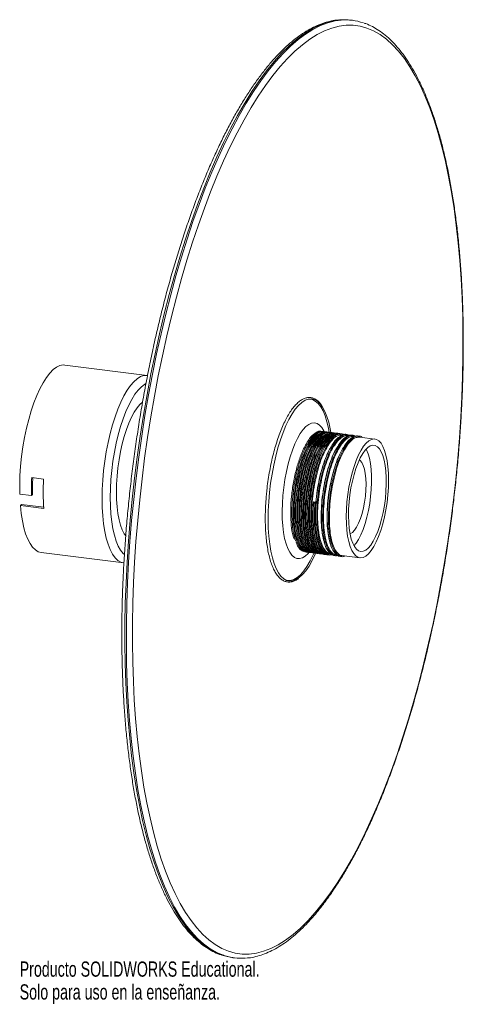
# Paper-space layout '_Dimétrica' of a CAD drawing. Header units: millimetres. Extents: x -18 to 123, y -178 to 134.
import ezdxf

# ---------------------------------------------------------------- set-up
doc = ezdxf.new("R2010")
doc.units = ezdxf.units.MM
doc.styles.add('SLDTEXTSTYLE0', font='TXT', dxfattribs={"width": 0.7})

psp = doc.layouts.new('_Dimétrica')

# ---------------------------------------------------------------- linework, layer by layer
at = {"color": 7, "linetype": 'Continuous', "lineweight": 15}
for p, q in [((87.86, 134.21), (87.39, 134.26)), ((22.73, 21.46), (-3.46, 24.76)), ((79.03, 3.49), (78.71, 3.55)), ((80.71, 3.21), (80.51, 3.28)), ((75.59, -0.51), (76.02, 0.18)), ((95.02, 1.27), (90.23, 1.87)), ((73.29, -0.08), (73.25, -0.16)), ((77.46, -0.74), (77.9, -0.05)), ((79.33, -0.98), (79.77, -0.29)), ((83.19, -1.3), (83.15, -1.19)), ((-10.24, -11.45), (-13.98, -10.97)), ((-14.05, -16.69), (-17.79, -16.22)), ((-14.05, -16.69), (-13.7, -16.38)), ((75.58, -18.74), (75.51, -18.66)), ((75.51, -18.66), (76.31, -18.78)), ((-17.6, -19.83), (-17.24, -19.51)), ((-17.6, -19.83), (-10.12, -20.77)), ((-17.24, -19.51), (-10.15, -20.4)), ((76.27, -18.78), (75.98, -18.79)), ((-10.96, -34.77), (15.23, -38.07)), ((72.78, -34.48), (72.84, -34.48)), ((80.8, -35.24), (81.2, -35.29)), ((82.68, -35.48), (83.07, -35.53)), ((84.55, -35.71), (90.27, -36.43)), ((15.23, -38.07), (15.18, -38.06)), ((49.89, -163.38), (50.36, -163.44))]:
    psp.add_line(p, q, dxfattribs=at)
at = {"color": 8, "linetype": 'Continuous', "lineweight": 15}
psp.add_line((77.59, 2.91), (76.85, 2.38), dxfattribs=at)
at = {"color": 8, "linetype": 'Continuous', "lineweight": 15, "flags": 128}
for points in [[(83.79, 134.33), (81.89, 134.06), (79.58, 133.47), (77.24, 132.57), (74.88, 131.38), (72.51, 129.9), (70.13, 128.13), (67.75, 126.06), (65.38, 123.72), (63, 121.09), (60.64, 118.2), (58.3, 115.03), (55.98, 111.61), (53.68, 107.93), (51.41, 104), (49.18, 99.84), (46.98, 95.44), (44.83, 90.83), (42.73, 86), (40.68, 80.96), (38.69, 75.74), (36.76, 70.33), (34.89, 64.76), (33.08, 59.02), (31.35, 53.14), (29.7, 47.12), (28.12, 40.97), (26.63, 34.71), (25.22, 28.36), (23.9, 21.92), (22.66, 15.4), (21.52, 8.82), (20.48, 2.2), (19.53, -4.46), (18.68, -11.14), (17.93, -17.82), (17.29, -24.5), (16.74, -31.16), (16.31, -37.78), (15.97, -44.36), (15.75, -50.88), (15.63, -57.32), (15.61, -63.68), (15.7, -69.94), (15.9, -76.09), (16.21, -82.11), (16.62, -88), (17.14, -93.74), (17.76, -99.32), (18.48, -104.73), (19.3, -109.96), (20.23, -114.99), (21.25, -119.83), (22.36, -124.45), (23.57, -128.85), (24.87, -133.02), (26.26, -136.95), (27.73, -140.64), (29.29, -144.07), (30.92, -147.24), (32.63, -150.15), (34.42, -152.78), (36.27, -155.13), (38.18, -157.2), (40.16, -158.98), (42.2, -160.47), (44.29, -161.67), (46.4, -162.56)], [(47, -162.66), (46.89, -162.63), (44.76, -161.73), (42.67, -160.53), (40.63, -159.04), (38.65, -157.26), (36.73, -155.19), (34.88, -152.83), (33.1, -150.2), (31.39, -147.3), (29.75, -144.13), (28.2, -140.7), (26.73, -137.01), (25.34, -133.08), (24.04, -128.91), (22.83, -124.51), (21.71, -119.89), (20.69, -115.05), (19.77, -110.02), (18.95, -104.79), (18.23, -99.38), (17.61, -93.8), (17.09, -88.06), (16.68, -82.17), (16.37, -76.15), (16.17, -70), (16.08, -63.74), (16.09, -57.38), (16.21, -50.93), (16.44, -44.42), (16.77, -37.84), (17.21, -31.21), (17.76, -24.56), (18.4, -17.88), (19.15, -11.19), (20, -4.52), (20.95, 2.14), (21.99, 8.76), (23.13, 15.34), (24.36, 21.86), (25.69, 28.3), (27.1, 34.66), (28.59, 40.91), (30.17, 47.06), (31.82, 53.08), (33.55, 58.96), (35.35, 64.7), (37.22, 70.28), (39.16, 75.68), (41.15, 80.91), (43.2, 85.94), (45.3, 90.77), (47.45, 95.38), (49.65, 99.78), (51.88, 103.94), (54.15, 107.87), (56.44, 111.55), (58.77, 114.97), (61.11, 118.14), (63.47, 121.04), (65.84, 123.66), (68.22, 126), (70.6, 128.07), (72.98, 129.84), (75.35, 131.33), (77.7, 132.52), (80.04, 133.41), (82.36, 134), (84.28, 134.27)], [(15.18, -38.06), (14.31, -37.82), (13.37, -37.25), (12.49, -36.4), (11.68, -35.25), (10.93, -33.82), (10.28, -32.14), (9.71, -30.21), (9.24, -28.05), (8.86, -25.7), (8.59, -23.16), (8.43, -20.47), (8.38, -17.66), (8.43, -14.75), (8.59, -11.77), (8.86, -8.76), (9.24, -5.75), (9.71, -2.76), (10.28, 0.18), (10.93, 3.02), (11.68, 5.75), (12.49, 8.34), (13.37, 10.75), (14.31, 12.97), (15.3, 14.97), (16.32, 16.73), (17.38, 18.24), (18.45, 19.47), (19.52, 20.42), (20.59, 21.07), (21.64, 21.42), (22.67, 21.47), (22.7, 21.47)], [(22.3, 18.85), (21.89, 18.63), (20.85, 17.86), (19.82, 16.8), (18.8, 15.47), (17.79, 13.87), (16.83, 12.03), (15.9, 9.96), (15.03, 7.69), (14.23, 5.24), (13.5, 2.64), (12.84, -0.09), (12.28, -2.9), (11.81, -5.78), (11.44, -8.68), (11.17, -11.59), (11.01, -14.46), (10.95, -17.27), (11.01, -19.98), (11.17, -22.57), (11.44, -25), (11.81, -27.25), (12.28, -29.3), (12.84, -31.12), (13.5, -32.69), (14.23, -34), (15.03, -35.03), (15.46, -35.44)], [(78.95, 3.6), (78.82, 3.85), (78.16, 4.93), (77.43, 5.72), (76.64, 6.23), (75.8, 6.43), (74.92, 6.33), (74.03, 5.93), (73.12, 5.23), (72.21, 4.25), (71.32, 2.99), (70.45, 1.48), (69.62, -0.26), (68.85, -2.22), (68.13, -4.35), (67.49, -6.63), (66.93, -9.04), (66.46, -11.53), (66.08, -14.07), (65.8, -16.63), (65.63, -19.16), (65.56, -21.64), (65.6, -24.03), (65.75, -26.29), (66.01, -28.39), (66.36, -30.31), (66.82, -32.02), (67.36, -33.49), (67.98, -34.7), (68.68, -35.64), (69.44, -36.29), (70.26, -36.64), (71.12, -36.7), (72.01, -36.44), (72.91, -35.89), (73.82, -35.05), (74.04, -34.8)], [(75.57, 0.96), (75.11, 0.28), (74.29, -1.16)]]:
    psp.add_lwpolyline(points, dxfattribs=at)
at = {"color": 7, "linetype": 'Continuous', "lineweight": 15, "flags": 128}
for points in [[(119.96, -18.18), (120.7, -11.57), (121.34, -4.96), (121.88, 1.64), (122.32, 8.19), (122.65, 14.71), (122.87, 21.16), (122.99, 27.54), (123, 33.83), (122.91, 40.03), (122.71, 46.12), (122.41, 52.08), (122, 57.91), (121.49, 63.59), (120.88, 69.12), (120.16, 74.47), (119.35, 79.65), (118.44, 84.64), (117.43, 89.42), (116.32, 94), (115.12, 98.35), (113.84, 102.48), (112.46, 106.38), (111.01, 110.02), (109.47, 113.42), (107.85, 116.56), (106.15, 119.44), (104.39, 122.04), (102.55, 124.37), (100.66, 126.42), (98.7, 128.18), (96.68, 129.66), (94.61, 130.84), (92.5, 131.73), (90.34, 132.33), (88.14, 132.63), (85.9, 132.63), (83.63, 132.34), (81.34, 131.75), (79.02, 130.87), (76.69, 129.69), (74.34, 128.22), (71.99, 126.46), (69.63, 124.42), (67.28, 122.1), (64.93, 119.5), (62.6, 116.63), (60.27, 113.5), (57.97, 110.11), (55.7, 106.47), (53.45, 102.58), (51.24, 98.46), (49.07, 94.11), (46.94, 89.54), (44.86, 84.75), (42.83, 79.77), (40.86, 74.6), (38.94, 69.25), (37.09, 63.73), (35.31, 58.05), (33.6, 52.22), (31.96, 46.26), (30.4, 40.18), (28.92, 33.99), (27.52, 27.69), (26.22, 21.31), (25, 14.86), (23.87, 8.35), (22.83, 1.8), (21.89, -4.79), (21.05, -11.41), (20.31, -18.02), (19.67, -24.63), (19.13, -31.23), (18.7, -37.78), (18.37, -44.3), (18.15, -50.75), (18.03, -57.13), (18.01, -63.42), (18.1, -69.62), (18.3, -75.71), (18.61, -81.67), (19.01, -87.5), (19.52, -93.18), (20.14, -98.71), (20.85, -104.06), (21.67, -109.24), (22.58, -114.23), (23.59, -119.01), (24.7, -123.59), (25.89, -127.94), (27.18, -132.07), (28.55, -135.97), (30.01, -139.61), (31.55, -143.01), (33.17, -146.15), (34.86, -149.03), (36.63, -151.63), (38.46, -153.96), (40.36, -156.01), (42.32, -157.77), (44.33, -159.25), (46.4, -160.43), (48.52, -161.32), (50.68, -161.92), (52.88, -162.22), (55.12, -162.22), (57.39, -161.93), (59.68, -161.34), (62, -160.46), (64.33, -159.28), (66.67, -157.81), (69.03, -156.05), (71.38, -154.01), (73.74, -151.69), (76.08, -149.09), (78.42, -146.22), (80.74, -143.09), (83.04, -139.7), (85.32, -136.06), (87.56, -132.17), (89.77, -128.05), (91.94, -123.7), (94.07, -119.13), (96.15, -114.34), (98.18, -109.36), (100.16, -104.19), (102.07, -98.84), (103.92, -93.32), (105.71, -87.64), (107.42, -81.81), (109.06, -75.85), (110.62, -69.77), (112.1, -63.58), (113.49, -57.28), (114.8, -50.9), (116.02, -44.45), (117.15, -37.94), (118.18, -31.39), (119.12, -24.8), (119.96, -18.18)], [(-3.46, 24.76), (-3.98, 24.79), (-5.03, 24.6), (-6.1, 24.1), (-7.18, 23.3), (-8.27, 22.2), (-9.34, 20.82), (-10.4, 19.16), (-11.41, 17.25), (-12.39, 15.11), (-13.31, 12.76), (-14.16, 10.22), (-14.95, 7.52), (-15.65, 4.69), (-16.26, 1.75), (-16.78, -1.25), (-17.2, -4.29), (-17.51, -7.34), (-17.71, -10.37), (-17.81, -13.34), (-17.79, -16.22)], [(12.9, -15.55), (12.95, -13.04), (13.11, -10.47), (13.38, -7.88), (13.74, -5.29), (14.21, -2.74), (14.76, -0.28), (15.39, 2.08), (16.1, 4.29), (16.88, 6.32), (17.7, 8.16), (18.57, 9.77), (19.47, 11.13), (20.39, 12.23), (21.23, 12.98)], [(81.02, 3.38), (80.82, 4.52), (80.35, 6.59), (79.79, 8.43), (79.14, 10.04), (78.41, 11.4), (77.61, 12.48), (76.75, 13.28), (75.83, 13.79), (74.87, 14.01), (73.87, 13.93), (72.85, 13.56), (71.81, 12.89), (70.76, 11.94), (69.73, 10.71), (68.71, 9.22), (67.72, 7.48), (66.76, 5.52), (65.86, 3.34), (65.01, 0.97), (64.22, -1.55), (63.51, -4.22), (62.88, -6.99), (62.34, -9.85), (61.89, -12.76), (61.54, -15.68), (61.29, -18.61), (61.15, -21.49), (61.11, -24.31), (61.17, -27.02), (61.34, -29.62), (61.61, -32.06), (61.99, -34.33), (62.46, -36.4), (63.02, -38.25), (63.67, -39.86), (64.39, -41.21), (65.19, -42.29), (66.06, -43.1), (66.97, -43.61), (67.94, -43.83), (68.94, -43.75), (69.96, -43.37), (71, -42.71), (72.04, -41.75), (73.08, -40.53), (74.1, -39.04), (75.09, -37.3), (76.04, -35.33), (76.19, -35)], [(80.53, 3.35), (80.28, 4.7), (79.8, 6.77), (79.22, 8.61), (78.55, 10.2), (77.8, 11.53), (76.98, 12.58), (76.1, 13.33), (75.16, 13.79), (74.18, 13.95), (73.88, 13.93)], [(98.87, -18.83), (98.5, -21.18), (98.04, -23.47), (97.5, -25.67), (96.88, -27.74), (96.19, -29.66), (95.45, -31.38), (94.66, -32.88), (93.84, -34.15), (93.01, -35.15), (92.16, -35.87), (91.33, -36.31), (90.51, -36.45), (89.73, -36.29), (88.99, -35.84), (88.31, -35.1), (87.7, -34.09), (87.17, -32.81), (86.73, -31.3), (86.37, -29.56), (86.12, -27.64), (85.97, -25.56), (85.92, -23.36), (85.98, -21.06), (86.15, -18.71), (86.42, -16.34), (86.78, -13.99), (87.24, -11.7), (87.78, -9.49), (88.4, -7.42), (89.09, -5.51), (89.83, -3.79), (90.62, -2.28), (91.44, -1.02), (92.28, -0.02), (93.12, 0.71), (93.96, 1.14), (94.77, 1.28), (95.55, 1.13), (96.29, 0.68), (96.97, -0.06), (97.58, -1.08), (98.11, -2.36), (98.55, -3.87), (98.91, -5.6), (99.16, -7.53), (99.31, -9.61), (99.36, -11.81), (99.3, -14.11), (99.13, -16.46), (98.87, -18.83)], [(87.07, -16.47), (86.82, -18.72), (86.67, -20.96), (86.63, -23.13), (86.7, -25.21), (86.87, -27.15), (87.14, -28.92), (87.52, -30.48), (87.98, -31.82), (88.53, -32.9), (89.15, -33.71), (89.83, -34.23), (90.57, -34.46), (91.34, -34.38), (92.13, -34), (92.93, -33.33), (93.73, -32.38), (94.51, -31.17), (95.26, -29.71), (95.95, -28.04), (96.59, -26.18), (97.16, -24.16), (97.65, -22.03), (98.05, -19.82), (98.35, -17.57), (98.55, -15.32), (98.64, -13.11), (98.63, -10.98), (98.51, -8.97), (98.29, -7.11), (97.96, -5.44), (97.54, -3.98), (97.03, -2.77), (96.45, -1.83), (95.8, -1.16), (95.09, -0.79), (94.33, -0.71), (93.55, -0.94), (92.75, -1.46), (91.95, -2.28), (91.16, -3.36), (90.39, -4.7), (89.67, -6.27), (89, -8.04), (88.4, -9.98), (87.87, -12.06), (87.42, -14.23), (87.07, -16.47)], [(88.37, -32.63), (89.06, -31.79), (89.83, -30.58), (90.58, -29.12), (91.28, -27.45), (91.92, -25.59), (92.48, -23.57), (92.97, -21.44), (93.37, -19.23), (93.67, -16.98), (93.87, -14.73), (93.97, -12.52), (93.95, -10.39), (93.83, -8.38), (93.61, -6.52), (93.28, -4.85), (92.86, -3.4), (92.36, -2.18), (92.23, -1.95)], [(87.13, -28.82), (87.19, -28.8), (87.87, -28.39), (88.55, -27.68), (89.21, -26.7), (89.85, -25.47), (90.43, -24.01), (90.95, -22.38), (91.4, -20.6), (91.75, -18.74), (92.01, -16.82), (92.16, -14.91), (92.21, -13.06), (92.14, -11.3), (91.96, -9.7), (91.69, -8.28), (91.31, -7.09), (90.85, -6.16), (90.31, -5.5), (90.09, -5.33)], [(15.86, -29.46), (15.39, -28.78), (14.76, -27.55), (14.21, -26.06), (13.74, -24.33), (13.38, -22.39), (13.11, -20.26), (12.95, -17.97), (12.9, -15.55)], [(-17.6, -19.83), (-17.33, -22.37), (-16.96, -24.73), (-16.49, -26.88), (-15.92, -28.82), (-15.26, -30.51), (-14.52, -31.94), (-13.71, -33.09), (-12.83, -33.95), (-11.89, -34.51), (-10.96, -34.77)], [(77.01, -27.2), (77.06, -27.55), (77.37, -29.38), (77.77, -30.99), (78.27, -32.38), (78.84, -33.52), (79.49, -34.38), (80.2, -34.97), (80.96, -35.26), (81.08, -35.28)], [(74.2, -34.22), (74.52, -34.38), (75.07, -34.52)], [(66.65, -43.46), (67.23, -43.61), (68.23, -43.61), (69.26, -43.31), (70.31, -42.7), (71.37, -41.8), (72.42, -40.62), (73.45, -39.16), (74.46, -37.44), (75.43, -35.49), (75.64, -35.04)]]:
    psp.add_lwpolyline(points, dxfattribs=at)
at = {"color": 7, "linetype": 'Continuous', "lineweight": 15}
for centre, radius, start, end in [((85.28, 117.39), 17.01, 82.8817, 95.021), ((85.74, 117.39), 16.94, 70.6268, 94.945), ((63.56, -14.8), 77.64, 177.1766, 181.3989), ((61.13, -14.49), 74.85, 177.3426, 181.4498), ((61.92, -15.18), 72.25, 177.0356, 184.4343), ((75.9, -17.92), 0.882, 248.4438, 275.2414), ((52.04, -146.47), 17.04, 250.6911, 262.7441), ((52.47, -146.69), 16.89, 251.1078, 274.9733)]:
    psp.add_arc(centre, radius, start, end, dxfattribs=at)
for points, knots in [([(83.51, 134.31), (83.3, 134.3), (82.36, 134.25), (80.65, 133.9), (78.38, 133.25), (76.09, 132.31), (73.79, 131.11), (71.48, 129.64), (69.17, 127.9), (66.86, 125.9), (64.55, 123.65), (62.26, 121.15), (59.98, 118.4), (57.72, 115.41), (55.49, 112.19), (53.29, 108.74), (51.11, 105.08), (48.97, 101.2), (46.87, 97.11), (44.8, 92.83), (42.78, 88.36), (40.81, 83.7), (38.89, 78.87), (37.02, 73.87), (35.2, 68.71), (33.45, 63.41), (31.76, 57.96), (30.13, 52.39), (28.57, 46.7), (27.09, 40.89), (25.67, 34.99), (24.33, 29), (23.07, 22.94), (21.9, 16.8), (20.8, 10.61), (19.79, 4.38), (18.86, -1.89), (18.02, -8.18), (17.27, -14.48), (16.62, -20.79), (16.05, -27.08), (15.58, -33.35), (15.2, -39.58), (14.91, -45.77), (14.72, -51.9), (14.63, -57.97), (14.63, -63.96), (14.73, -69.86), (14.92, -75.66), (15.21, -81.35), (15.59, -86.93), (16.07, -92.37), (16.64, -97.67), (17.31, -102.83), (18.06, -107.83), (18.91, -112.66), (19.84, -117.32), (20.87, -121.8), (21.98, -126.08), (23.17, -130.17), (24.45, -134.05), (25.81, -137.73), (27.26, -141.18), (28.78, -144.41), (30.38, -147.41), (32.06, -150.17), (33.81, -152.69), (35.63, -154.96), (37.52, -156.98), (39.48, -158.73), (41.49, -160.22), (43.56, -161.42), (45.11, -162.17), (45.99, -162.43), (46.14, -162.47)], [0, 0, 0, 0, 0.003752, 0.017474, 0.031284, 0.045206, 0.05924, 0.073372, 0.087577, 0.10183, 0.11611, 0.130401, 0.144693, 0.158978, 0.173255, 0.187522, 0.201778, 0.216025, 0.230264, 0.244493, 0.258716, 0.272932, 0.287143, 0.301348, 0.315549, 0.329745, 0.343939, 0.358129, 0.372317, 0.386503, 0.400686, 0.414868, 0.429049, 0.443228, 0.457407, 0.471585, 0.485762, 0.499939, 0.514117, 0.528294, 0.542471, 0.556649, 0.570827, 0.585007, 0.599187, 0.613369, 0.627552, 0.641737, 0.655924, 0.670114, 0.684306, 0.698502, 0.712702, 0.726905, 0.741114, 0.755328, 0.769548, 0.783775, 0.79801, 0.812253, 0.826506, 0.84077, 0.855044, 0.869329, 0.883624, 0.897926, 0.912228, 0.926521, 0.940787, 0.955005, 0.969148, 0.983192, 0.99712, 1, 1, 1, 1]), ([(120.05, -18.19), (120.18, -17.08), (120.56, -13.87), (121.11, -8.57), (121.68, -2.28), (122.15, 3.99), (122.54, 10.23), (122.82, 16.42), (123.01, 22.55), (123.11, 28.62), (123.11, 34.61), (123.02, 40.52), (122.83, 46.32), (122.54, 52.02), (122.16, 57.59), (121.69, 63.04), (121.12, 68.35), (120.46, 73.51), (119.7, 78.51), (118.86, 83.35), (117.93, 88.02), (116.91, 92.5), (115.8, 96.79), (114.6, 100.88), (113.33, 104.77), (111.97, 108.45), (110.53, 111.91), (109.01, 115.14), (107.41, 118.15), (105.73, 120.92), (103.99, 123.45), (102.16, 125.72), (100.28, 127.75), (98.32, 129.51), (96.31, 131.01), (94.24, 132.21), (92.68, 132.97), (91.79, 133.24), (91.63, 133.29)], [0, 0, 0, 0, 0.015115, 0.043835, 0.072557, 0.10128, 0.130004, 0.15873, 0.187458, 0.216189, 0.244922, 0.27366, 0.302402, 0.331148, 0.359901, 0.38866, 0.417426, 0.446201, 0.474986, 0.503782, 0.53259, 0.561412, 0.59025, 0.619106, 0.647981, 0.676876, 0.705794, 0.734733, 0.763692, 0.792666, 0.821643, 0.850598, 0.879502, 0.908309, 0.936968, 0.965426, 0.993649, 1, 1, 1, 1]), ([(78.14, 11.9), (77.93, 12.19), (77.46, 12.86), (76.64, 13.61), (75.68, 14.18), (74.68, 14.46), (73.66, 14.46), (72.64, 14.19), (71.61, 13.66), (70.58, 12.87), (69.55, 11.83), (68.54, 10.53), (67.55, 9), (66.59, 7.25), (65.68, 5.3), (64.82, 3.17), (64.01, 0.88), (63.27, -1.55), (62.59, -4.1), (61.99, -6.75), (61.47, -9.47), (61.03, -12.24), (60.75, -14.42), (60.64, -15.65), (60.61, -15.96)], [0, 0, 0, 0, 0.037257, 0.085472, 0.132925, 0.179027, 0.224059, 0.269008, 0.314848, 0.361964, 0.409922, 0.458164, 0.50635, 0.554416, 0.602369, 0.65023, 0.698022, 0.745761, 0.793463, 0.841137, 0.888792, 0.936436, 0.984075, 1, 1, 1, 1]), ([(78.17, 3.63), (77.96, 3.69), (77.25, 3.91), (75.92, 3.17), (74.47, 1.84), (73.63, 0.38), (73.31, -0.18)], [0, 0, 0, 0, 0.136904, 0.467364, 0.794378, 1, 1, 1, 1]), ([(77.53, 3.54), (77.45, 3.53), (76.93, 3.51), (75.9, 2.74), (74.68, 1.5), (73.96, 0.25), (73.68, -0.23)], [0, 0, 0, 0, 0.065681, 0.418746, 0.776092, 1, 1, 1, 1]), ([(79.68, 3.48), (79.58, 3.52), (78.98, 3.77), (77.76, 3.21), (76.21, 1.94), (75.24, 0.39), (74.81, -0.33)], [0, 0, 0, 0, 0.068212, 0.39859, 0.725305, 1, 1, 1, 1]), ([(80.68, 3.31), (80.62, 3.34), (80.15, 3.59), (79.16, 3.37), (77.78, 2.55), (76.55, 1.25), (75.83, 0.01), (75.55, -0.47)], [0, 0, 0, 0, 0.03735, 0.304121, 0.567083, 0.833234, 1, 1, 1, 1]), ([(81.55, 3.25), (81.45, 3.29), (80.85, 3.53), (79.63, 2.97), (78.08, 1.7), (77.12, 0.15), (76.68, -0.56)], [0, 0, 0, 0, 0.068212, 0.39859, 0.725305, 1, 1, 1, 1]), ([(82.55, 3.07), (82.5, 3.1), (82.02, 3.36), (81.04, 3.13), (79.65, 2.32), (78.42, 1.02), (77.7, -0.22), (77.42, -0.7)], [0, 0, 0, 0, 0.03735, 0.304121, 0.567083, 0.833234, 1, 1, 1, 1]), ([(78.42, 3.61), (78.26, 3.68), (78.04, 3.78), (77.79, 3.66), (77.72, 3.62)], [0, 0, 0, 0, 0.698205, 1, 1, 1, 1]), ([(78.81, 3.54), (78.75, 3.58), (78.46, 3.74), (78.14, 3.65), (77.87, 3.57)], [0, 0, 0, 0, 0.198743, 1, 1, 1, 1]), ([(83.42, 3.01), (83.32, 3.05), (82.72, 3.3), (81.5, 2.74), (79.95, 1.47), (78.99, -0.09), (78.55, -0.8)], [0, 0, 0, 0, 0.068212, 0.39859, 0.725305, 1, 1, 1, 1]), ([(79.15, 3.53), (79.11, 3.55), (78.97, 3.63), (78.8, 3.59), (78.68, 3.55)], [0, 0, 0, 0, 0.250744, 1, 1, 1, 1]), ([(80.24, 3.37), (80.09, 3.46), (79.81, 3.61), (79.49, 3.48), (79.35, 3.41)], [0, 0, 0, 0, 0.545866, 1, 1, 1, 1]), ([(81.02, 3.29), (80.98, 3.31), (80.84, 3.4), (80.67, 3.35), (80.55, 3.32)], [0, 0, 0, 0, 0.250744, 1, 1, 1, 1]), ([(82.11, 3.14), (81.96, 3.22), (81.68, 3.38), (81.36, 3.24), (81.22, 3.18)], [0, 0, 0, 0, 0.545866, 1, 1, 1, 1]), ([(82.89, 3.05), (82.86, 3.08), (82.71, 3.16), (82.54, 3.11), (82.42, 3.08)], [0, 0, 0, 0, 0.2507445, 1, 1, 1, 1]), ([(72.36, -33.88), (72.31, -33.85), (71.95, -33.69), (71.26, -32.75), (70.37, -30.9), (69.73, -28.14), (69.37, -24.98), (69.29, -21.59), (69.47, -17.97), (69.91, -14.26), (70.58, -10.6), (71.47, -7.12), (72.55, -3.97), (73.77, -1.26), (75.09, 0.89), (76.44, 2.43), (77.31, 2.87), (77.73, 3.08)], [0, 0, 0, 0, 0.009118, 0.069024, 0.149554, 0.230698, 0.300658, 0.371128, 0.442146, 0.512344, 0.582542, 0.65356, 0.724029, 0.793989, 0.864952, 0.93564, 1, 1, 1, 1]), ([(74.23, -34.11), (74.19, -34.09), (73.82, -33.92), (73.13, -32.99), (72.24, -31.13), (71.6, -28.37), (71.25, -25.21), (71.16, -21.83), (71.34, -18.21), (71.78, -14.5), (72.45, -10.83), (73.34, -7.35), (74.42, -4.2), (75.64, -1.49), (76.96, 0.66), (78.31, 2.19), (79.18, 2.63), (79.6, 2.84)], [0, 0, 0, 0, 0.009118, 0.069024, 0.149554, 0.230698, 0.300658, 0.371128, 0.442146, 0.512344, 0.582542, 0.65356, 0.724029, 0.793989, 0.864952, 0.93564, 1, 1, 1, 1]), ([(76.1, -34.35), (76.06, -34.33), (75.69, -34.16), (75, -33.23), (74.11, -31.37), (73.47, -28.61), (73.12, -25.45), (73.03, -22.07), (73.21, -18.44), (73.65, -14.73), (74.32, -11.07), (75.21, -7.59), (76.29, -4.44), (77.51, -1.73), (78.84, 0.42), (80.18, 1.96), (81.05, 2.4), (81.47, 2.61)], [0, 0, 0, 0, 0.009118, 0.069024, 0.149554, 0.230698, 0.300658, 0.371128, 0.442146, 0.512344, 0.582542, 0.65356, 0.724029, 0.793989, 0.864952, 0.93564, 1, 1, 1, 1]), ([(77.98, -34.58), (77.93, -34.56), (77.56, -34.39), (76.87, -33.46), (75.99, -31.6), (75.34, -28.84), (74.99, -25.68), (74.9, -22.3), (75.09, -18.68), (75.52, -14.97), (76.19, -11.3), (77.08, -7.83), (78.16, -4.67), (79.38, -1.97), (80.71, 0.2), (82.08, 1.71), (83.41, 2.57), (84.23, 2.55), (84.62, 2.54)], [0, 0, 0, 0, 0.008539, 0.06464, 0.140054, 0.216045, 0.281561, 0.347554, 0.414061, 0.4798, 0.54554, 0.612047, 0.67804, 0.743556, 0.810011, 0.876209, 0.941614, 1, 1, 1, 1]), ([(80.81, -35.2), (80.76, -35.21), (80.36, -35.27), (79.69, -34.8), (78.73, -33.75), (77.86, -31.82), (77.21, -29.08), (76.86, -25.92), (76.78, -22.54), (76.96, -18.92), (77.39, -15.2), (78.06, -11.54), (78.96, -8.06), (80.03, -4.91), (81.25, -2.2), (82.58, -0.04), (83.95, 1.48), (85.28, 2.33), (86.1, 2.31), (86.49, 2.3)], [0, 0, 0, 0, 0.007541, 0.061386, 0.114497, 0.185891, 0.257831, 0.319855, 0.382331, 0.445293, 0.507528, 0.569763, 0.632725, 0.695201, 0.757225, 0.820138, 0.882807, 0.944726, 1, 1, 1, 1]), ([(82.68, -35.44), (82.63, -35.45), (82.23, -35.5), (81.57, -35.04), (80.6, -33.99), (79.73, -32.06), (79.08, -29.32), (78.73, -26.16), (78.65, -22.77), (78.83, -19.15), (79.26, -15.44), (79.93, -11.78), (80.83, -8.3), (81.9, -5.14), (83.12, -2.44), (84.45, -0.27), (85.82, 1.24), (87.15, 2.1), (87.97, 2.08), (88.36, 2.07)], [0, 0, 0, 0, 0.007541, 0.061386, 0.114497, 0.185891, 0.257831, 0.319855, 0.382331, 0.445293, 0.507528, 0.569763, 0.632725, 0.695201, 0.757225, 0.820138, 0.882807, 0.944726, 1, 1, 1, 1]), ([(84.42, 2.84), (84.37, 2.87), (83.89, 3.12), (82.91, 2.9), (81.52, 2.08), (80.29, 0.78), (79.57, -0.46), (79.29, -0.94)], [0, 0, 0, 0, 0.03735, 0.304121, 0.567083, 0.833234, 1, 1, 1, 1]), ([(84.55, -35.68), (84.5, -35.68), (84.11, -35.74), (83.44, -35.27), (82.47, -34.23), (81.6, -32.29), (80.95, -29.56), (80.6, -26.39), (80.52, -23.01), (80.7, -19.39), (81.13, -15.68), (81.8, -12.01), (82.7, -8.53), (83.77, -5.38), (84.99, -2.67), (86.32, -0.51), (87.7, 1), (89.02, 1.86), (89.84, 1.84), (90.23, 1.83)], [0, 0, 0, 0, 0.007541, 0.061386, 0.114497, 0.185891, 0.257831, 0.319855, 0.382331, 0.445293, 0.507528, 0.569763, 0.632725, 0.695201, 0.757225, 0.820138, 0.882807, 0.944726, 1, 1, 1, 1]), ([(86.29, 2.6), (86.24, 2.63), (85.76, 2.89), (84.78, 2.66), (83.39, 1.85), (82.16, 0.54), (81.44, -0.7), (81.16, -1.17)], [0, 0, 0, 0, 0.0373497, 0.3041209, 0.5670828, 0.8332338, 1, 1, 1, 1]), ([(88.17, 2.37), (88.11, 2.4), (87.64, 2.65), (86.65, 2.42), (85.26, 1.61), (84.03, 0.31), (83.31, -0.93), (83.03, -1.41)], [0, 0, 0, 0, 0.03735, 0.304121, 0.567083, 0.833234, 1, 1, 1, 1]), ([(83.99, 2.9), (83.83, 2.99), (83.55, 3.14), (83.23, 3), (83.09, 2.94)], [0, 0, 0, 0, 0.545866, 1, 1, 1, 1]), ([(85.18, 2.61), (85.01, 2.73), (84.73, 2.93), (84.41, 2.87), (84.29, 2.84)], [0, 0, 0, 0, 0.612627, 1, 1, 1, 1]), ([(90.04, 2.13), (89.98, 2.16), (89.51, 2.42), (88.52, 2.19), (87.13, 1.38), (85.9, 0.07), (85.18, -1.17), (84.9, -1.64)], [0, 0, 0, 0, 0.0373497, 0.3041209, 0.5670828, 0.8332338, 1, 1, 1, 1]), ([(87.05, 2.37), (86.88, 2.49), (86.6, 2.69), (86.28, 2.63), (86.16, 2.61)], [0, 0, 0, 0, 0.612627, 1, 1, 1, 1]), ([(88.92, 2.14), (88.75, 2.26), (88.47, 2.46), (88.15, 2.4), (88.03, 2.37)], [0, 0, 0, 0, 0.612627, 1, 1, 1, 1]), ([(91.07, 1.76), (90.81, 1.96), (90.44, 2.23), (90.02, 2.16), (89.9, 2.14)], [0, 0, 0, 0, 0.706091, 1, 1, 1, 1]), ([(70.67, -30.27), (70.59, -30.01), (70.3, -29.13), (69.98, -27.18), (69.74, -24.53), (69.69, -21.58), (69.83, -18.49), (70.16, -15.28), (70.67, -12.12), (71.35, -9.05), (72.17, -6.18), (73.15, -3.46), (73.9, -1.94), (74.29, -1.16)], [0, 0, 0, 0, 0.039359, 0.133485, 0.230338, 0.324504, 0.421402, 0.515552, 0.612436, 0.706519, 0.800595, 0.8974, 1, 1, 1, 1]), ([(75.42, -0.69), (75.25, -0.95), (74.64, -1.9), (73.69, -4.12), (72.61, -7.24), (71.72, -10.73), (71.04, -14.39), (70.61, -18.1), (70.43, -21.73), (70.51, -25.1), (70.83, -28.08), (71.22, -29.62), (71.41, -30.37)], [0, 0, 0, 0, 0.040397, 0.147206, 0.254794, 0.363218, 0.470392, 0.577565, 0.68599, 0.793577, 0.900387, 1, 1, 1, 1]), ([(76.52, -0.83), (76.43, -0.95), (75.83, -1.83), (74.81, -4.23), (73.56, -7.88), (72.57, -12.03), (72.02, -15.54), (71.67, -19.01), (71.52, -22.44), (71.7, -26.26), (72.06, -29), (72.44, -30.12), (72.55, -30.43)], [0, 0, 0, 0, 0.019826, 0.146364, 0.271084, 0.397162, 0.52343, 0.57688, 0.702218, 0.828785, 0.953576, 1, 1, 1, 1]), ([(77.29, -0.93), (77.12, -1.19), (76.51, -2.13), (75.56, -4.36), (74.48, -7.48), (73.59, -10.97), (72.91, -14.63), (72.48, -18.34), (72.3, -21.96), (72.38, -25.34), (72.7, -28.31), (73.09, -29.86), (73.28, -30.61)], [0, 0, 0, 0, 0.040397, 0.147206, 0.254794, 0.363218, 0.470392, 0.577565, 0.68599, 0.793577, 0.900387, 1, 1, 1, 1]), ([(78.39, -1.06), (78.31, -1.18), (77.7, -2.06), (76.68, -4.46), (75.43, -8.12), (74.45, -12.26), (73.89, -15.77), (73.55, -19.25), (73.39, -22.67), (73.57, -26.49), (73.93, -29.23), (74.31, -30.36), (74.42, -30.67)], [0, 0, 0, 0, 0.019826, 0.146364, 0.271084, 0.397162, 0.52343, 0.57688, 0.702218, 0.828785, 0.953576, 1, 1, 1, 1]), ([(79.16, -1.16), (78.99, -1.42), (78.39, -2.37), (77.43, -4.59), (76.35, -7.71), (75.46, -11.2), (74.79, -14.86), (74.35, -18.57), (74.17, -22.2), (74.26, -25.57), (74.57, -28.55), (74.96, -30.1), (75.15, -30.84)], [0, 0, 0, 0, 0.040397, 0.147206, 0.254794, 0.363218, 0.470392, 0.577565, 0.68599, 0.793577, 0.900387, 1, 1, 1, 1]), ([(74.65, -0.59), (74.56, -0.71), (74.44, -0.88), (74.33, -1.09), (74.29, -1.16)], [0, 0, 0, 0, 0.679041, 1, 1, 1, 1]), ([(74.8, -0.27), (74.77, -0.31), (74.72, -0.4), (74.67, -0.49), (74.64, -0.54)], [0, 0, 0, 0, 0.500002, 1, 1, 1, 1]), ([(75.54, -0.39), (75.52, -0.43), (75.47, -0.51), (75.43, -0.59), (75.41, -0.62)], [0, 0, 0, 0, 0.523381, 1, 1, 1, 1]), ([(81.03, -1.4), (80.86, -1.66), (80.26, -2.6), (79.31, -4.83), (78.22, -7.95), (77.33, -11.44), (76.66, -15.1), (76.22, -18.81), (76.04, -22.44), (76.13, -25.81), (76.44, -28.78), (76.83, -30.33), (77.02, -31.08)], [0, 0, 0, 0, 0.040397, 0.147206, 0.254794, 0.363218, 0.470392, 0.577565, 0.68599, 0.793577, 0.900387, 1, 1, 1, 1]), ([(76.67, -0.5), (76.64, -0.55), (76.59, -0.64), (76.54, -0.73), (76.51, -0.77)], [0, 0, 0, 0, 0.500002, 1, 1, 1, 1]), ([(77.41, -0.63), (77.39, -0.67), (77.34, -0.75), (77.3, -0.82), (77.28, -0.86)], [0, 0, 0, 0, 0.523381, 1, 1, 1, 1]), ([(82.9, -1.63), (82.73, -1.89), (82.13, -2.84), (81.18, -5.07), (80.09, -8.19), (79.2, -11.67), (78.53, -15.33), (78.09, -19.05), (77.91, -22.67), (78, -26.04), (78.31, -29.02), (78.7, -30.57), (78.89, -31.31)], [0, 0, 0, 0, 0.040397, 0.147206, 0.254794, 0.363218, 0.470392, 0.577565, 0.68599, 0.793577, 0.900387, 1, 1, 1, 1]), ([(78.54, -0.74), (78.51, -0.78), (78.46, -0.87), (78.41, -0.96), (78.38, -1.01)], [0, 0, 0, 0, 0.500002, 1, 1, 1, 1]), ([(79.28, -0.87), (79.26, -0.91), (79.21, -0.98), (79.17, -1.06), (79.15, -1.09)], [0, 0, 0, 0, 0.523381, 1, 1, 1, 1]), ([(84.77, -1.87), (84.6, -2.13), (84, -3.08), (83.05, -5.3), (81.97, -8.42), (81.07, -11.91), (80.4, -15.57), (79.96, -19.28), (79.78, -22.91), (79.87, -26.28), (80.18, -29.25), (80.57, -30.8), (80.76, -31.55)], [0, 0, 0, 0, 0.0403966, 0.1472063, 0.2547936, 0.3632185, 0.4703917, 0.577565, 0.6859899, 0.7935772, 0.9003869, 1, 1, 1, 1]), ([(81.15, -1.1), (81.13, -1.14), (81.08, -1.22), (81.04, -1.29), (81.02, -1.33)], [0, 0, 0, 0, 0.5233806, 1, 1, 1, 1]), ([(83.02, -1.34), (83, -1.38), (82.95, -1.46), (82.91, -1.53), (82.88, -1.57)], [0, 0, 0, 0, 0.500002, 1, 1, 1, 1]), ([(84.89, -1.57), (84.87, -1.61), (84.82, -1.69), (84.78, -1.77), (84.75, -1.81)], [0, 0, 0, 0, 0.500002, 1, 1, 1, 1]), ([(54.21, -163.49), (54.44, -163.47), (55.42, -163.43), (57.16, -163.07), (59.43, -162.41), (61.71, -161.46), (64.02, -160.25), (66.33, -158.77), (68.64, -157.03), (70.95, -155.02), (73.26, -152.76), (75.55, -150.25), (77.83, -147.49), (80.08, -144.5), (82.31, -141.27), (84.52, -137.82), (86.69, -134.15), (88.83, -130.26), (90.93, -126.17), (93, -121.89), (95.02, -117.41), (96.99, -112.74), (98.91, -107.91), (100.78, -102.9), (102.59, -97.74), (104.34, -92.43), (106.03, -86.99), (107.66, -81.41), (109.21, -75.71), (110.7, -69.91), (112.11, -64), (113.44, -58.01), (114.7, -51.94), (115.88, -45.81), (116.97, -39.62), (117.98, -33.38), (118.91, -27.11), (119.58, -22.04), (119.94, -19.06), (120.05, -18.19)], [0, 0, 0, 0, 0.008431, 0.035531, 0.062809, 0.090308, 0.118029, 0.14594, 0.173994, 0.202142, 0.230342, 0.258565, 0.286787, 0.314997, 0.343189, 0.371362, 0.399515, 0.427649, 0.455765, 0.483865, 0.511951, 0.540024, 0.568085, 0.596137, 0.62418, 0.652215, 0.680243, 0.708265, 0.736283, 0.764296, 0.792305, 0.82031, 0.848314, 0.876314, 0.904314, 0.932311, 0.960308, 0.988305, 1, 1, 1, 1]), ([(60.61, -15.96), (60.55, -16.58), (60.39, -18.13), (60.26, -20.59), (60.18, -23.3), (60.21, -25.93), (60.33, -28.47), (60.55, -30.88), (60.86, -33.14), (61.26, -35.24), (61.76, -37.16), (62.34, -38.88), (63, -40.39), (63.75, -41.66), (64.57, -42.7), (65.48, -43.47), (66.45, -43.97), (67.46, -44.18), (68.48, -44.12), (69.5, -43.78), (70.25, -43.4), (70.65, -43.06), (70.72, -43)], [0, 0, 0, 0, 0.0355052, 0.0888436, 0.1421935, 0.1955624, 0.248959, 0.302394, 0.3558811, 0.409438, 0.4630875, 0.5168571, 0.5707759, 0.6248565, 0.6790273, 0.7328796, 0.7856961, 0.8369556, 0.8872681, 0.937721, 0.9893733, 1, 1, 1, 1]), ([(75.51, -18.66), (75.42, -20.07), (75.25, -22.91), (75.44, -26.73), (75.8, -29.47), (76.18, -30.6), (76.29, -30.9)], [0, 0, 0, 0, 0.296223, 0.595352, 0.890281, 1, 1, 1, 1]), ([(69.61, -30.39), (69.63, -30.46), (69.7, -30.79), (69.81, -31.01), (69.89, -31.17)], [0, 0, 0, 0, 0.227201, 1, 1, 1, 1]), ([(70.64, -30.29), (70.66, -30.34), (70.69, -30.44), (70.71, -30.54), (70.73, -30.59)], [0, 0, 0, 0, 0.499997, 1, 1, 1, 1]), ([(70.76, -30.49), (70.93, -31.08), (71.35, -32.6), (72.36, -34.01), (73.37, -34.82), (74.02, -34.67), (74.19, -34.63)], [0, 0, 0, 0, 0.213235, 0.550279, 0.882719, 1, 1, 1, 1]), ([(71.4, -30.39), (71.41, -30.43), (71.44, -30.51), (71.46, -30.6), (71.47, -30.64)], [0, 0, 0, 0, 0.476619, 1, 1, 1, 1]), ([(71.48, -30.62), (71.5, -30.69), (71.71, -31.63), (72.31, -32.9), (73.29, -34.23), (74.13, -34.81), (74.66, -34.72), (74.77, -34.71)], [0, 0, 0, 0, 0.025292, 0.323931, 0.618991, 0.918326, 1, 1, 1, 1]), ([(74.51, -34.36), (74.27, -34.34), (73.62, -34.28), (72.67, -33.27), (71.88, -31.97), (71.58, -30.71), (71.5, -30.42)], [0, 0, 0, 0, 0.195348, 0.51527, 0.887141, 1, 1, 1, 1]), ([(72.51, -30.52), (72.53, -30.57), (72.56, -30.67), (72.58, -30.77), (72.6, -30.82)], [0, 0, 0, 0, 0.499997, 1, 1, 1, 1]), ([(72.63, -30.73), (72.8, -31.32), (73.23, -32.83), (74.23, -34.25), (75.24, -35.05), (75.89, -34.91), (76.06, -34.87)], [0, 0, 0, 0, 0.213235, 0.550279, 0.882719, 1, 1, 1, 1]), ([(73.27, -30.61), (73.28, -30.66), (73.31, -30.75), (73.33, -30.83), (73.35, -30.88)], [0, 0, 0, 0, 0.499997, 1, 1, 1, 1]), ([(73.35, -30.86), (73.37, -30.93), (73.58, -31.87), (74.18, -33.13), (75.16, -34.46), (76.01, -35.04), (76.53, -34.96), (76.64, -34.94)], [0, 0, 0, 0, 0.025292, 0.323931, 0.618991, 0.918326, 1, 1, 1, 1]), ([(76.38, -34.59), (76.14, -34.57), (75.49, -34.52), (74.54, -33.5), (73.75, -32.21), (73.45, -30.95), (73.37, -30.66)], [0, 0, 0, 0, 0.195348, 0.51527, 0.887141, 1, 1, 1, 1]), ([(74.38, -30.76), (74.4, -30.81), (74.43, -30.91), (74.46, -31.01), (74.47, -31.06)], [0, 0, 0, 0, 0.499997, 1, 1, 1, 1]), ([(74.5, -30.97), (74.67, -31.55), (75.1, -33.07), (76.1, -34.48), (77.11, -35.29), (77.76, -35.14), (77.93, -35.1)], [0, 0, 0, 0, 0.213235, 0.550279, 0.882719, 1, 1, 1, 1]), ([(75.14, -30.86), (75.16, -30.9), (75.18, -30.99), (75.2, -31.07), (75.22, -31.11)], [0, 0, 0, 0, 0.476619, 1, 1, 1, 1]), ([(75.23, -31.09), (75.24, -31.17), (75.45, -32.1), (76.05, -33.37), (77.03, -34.7), (77.88, -35.28), (78.4, -35.2), (78.51, -35.18)], [0, 0, 0, 0, 0.025292, 0.323931, 0.618991, 0.918326, 1, 1, 1, 1]), ([(78.25, -34.83), (78.01, -34.81), (77.37, -34.75), (76.41, -33.74), (75.62, -32.44), (75.32, -31.18), (75.25, -30.89)], [0, 0, 0, 0, 0.1953484, 0.5152699, 0.8871411, 1, 1, 1, 1]), ([(76.25, -31), (76.27, -31.05), (76.3, -31.15), (76.33, -31.25), (76.34, -31.3)], [0, 0, 0, 0, 0.499997, 1, 1, 1, 1]), ([(76.38, -31.2), (76.54, -31.79), (76.97, -33.31), (77.97, -34.72), (78.98, -35.52), (79.63, -35.38), (79.8, -35.34)], [0, 0, 0, 0, 0.213235, 0.550279, 0.882719, 1, 1, 1, 1]), ([(77.01, -31.1), (77.03, -31.14), (77.05, -31.22), (77.07, -31.31), (77.09, -31.35)], [0, 0, 0, 0, 0.476619, 1, 1, 1, 1]), ([(80.12, -35.07), (79.88, -35.04), (79.24, -34.99), (78.28, -33.97), (77.49, -32.68), (77.19, -31.42), (77.12, -31.13)], [0, 0, 0, 0, 0.1953484, 0.5152699, 0.8871411, 1, 1, 1, 1]), ([(70.01, -31.47), (70.16, -31.86), (70.55, -32.93), (71.38, -33.99), (72.09, -34.29), (72.43, -34.43)], [0, 0, 0, 0, 0.231067, 0.637193, 1, 1, 1, 1]), ([(77.1, -31.33), (77.11, -31.4), (77.32, -32.34), (77.92, -33.61), (78.9, -34.93), (79.75, -35.52), (80.27, -35.43), (80.39, -35.41)], [0, 0, 0, 0, 0.025292, 0.323931, 0.618991, 0.918326, 1, 1, 1, 1]), ([(78.88, -31.32), (78.89, -31.37), (78.92, -31.45), (78.95, -31.54), (78.96, -31.58)], [0, 0, 0, 0, 0.499997, 1, 1, 1, 1]), ([(78.97, -31.56), (78.98, -31.64), (79.19, -32.57), (79.8, -33.84), (80.77, -35.17), (81.62, -35.75), (82.14, -35.67), (82.26, -35.65)], [0, 0, 0, 0, 0.025292, 0.323931, 0.618991, 0.918326, 1, 1, 1, 1]), ([(80.75, -31.56), (80.77, -31.6), (80.79, -31.69), (80.82, -31.78), (80.83, -31.82)], [0, 0, 0, 0, 0.499997, 1, 1, 1, 1]), ([(80.84, -31.8), (80.85, -31.87), (81.06, -32.81), (81.67, -34.08), (82.64, -35.41), (83.49, -35.99), (84.01, -35.9), (84.13, -35.88)], [0, 0, 0, 0, 0.025292, 0.323931, 0.618991, 0.918326, 1, 1, 1, 1]), ([(72.76, -34.44), (72.83, -34.49), (73.02, -34.62), (73.24, -34.55), (73.37, -34.51)], [0, 0, 0, 0, 0.36493, 1, 1, 1, 1]), ([(73.77, -34.56), (73.87, -34.65), (74.06, -34.81), (74.29, -34.74), (74.38, -34.71)], [0, 0, 0, 0, 0.550733, 1, 1, 1, 1]), ([(74.63, -34.68), (74.7, -34.72), (74.94, -34.87), (75.2, -34.79), (75.39, -34.74)], [0, 0, 0, 0, 0.296944, 1, 1, 1, 1]), ([(75.64, -34.79), (75.74, -34.88), (75.93, -35.04), (76.16, -34.98), (76.26, -34.95)], [0, 0, 0, 0, 0.550733, 1, 1, 1, 1]), ([(76.51, -34.92), (76.57, -34.96), (76.76, -35.09), (76.98, -35.03), (77.11, -34.99)], [0, 0, 0, 0, 0.36493, 1, 1, 1, 1]), ([(77.51, -35.03), (77.61, -35.12), (77.8, -35.28), (78.03, -35.21), (78.13, -35.18)], [0, 0, 0, 0, 0.550733, 1, 1, 1, 1]), ([(78.38, -35.15), (78.45, -35.2), (78.63, -35.32), (78.85, -35.26), (78.98, -35.22)], [0, 0, 0, 0, 0.36493, 1, 1, 1, 1]), ([(79.38, -35.27), (79.48, -35.35), (79.68, -35.52), (79.9, -35.45), (80, -35.42)], [0, 0, 0, 0, 0.550733, 1, 1, 1, 1]), ([(80.25, -35.39), (80.32, -35.43), (80.67, -35.65), (81.07, -35.51), (81.4, -35.4)], [0, 0, 0, 0, 0.195701, 1, 1, 1, 1]), ([(82.12, -35.62), (82.19, -35.66), (82.54, -35.88), (82.94, -35.75), (83.27, -35.64)], [0, 0, 0, 0, 0.195701, 1, 1, 1, 1]), ([(83.99, -35.86), (84.06, -35.9), (84.5, -36.15), (85.01, -36.13), (85.44, -35.83), (85.45, -35.83)], [0, 0, 0, 0, 0.154609, 0.987673, 1, 1, 1, 1])]:
    psp.add_open_spline(points, degree=3, knots=knots, dxfattribs=at)
at = {"color": 8, "linetype": 'Continuous', "lineweight": 15}
for points, knots in [([(78.68, 3.55), (78.35, 3.56), (77.58, 3.57), (76.31, 2.72), (74.91, 1.19), (73.56, -1.01), (72.32, -3.76), (71.23, -6.96), (70.32, -10.49), (69.64, -14.22), (69.2, -17.99), (69.02, -21.67), (69.1, -25.11), (69.45, -28.17), (70.03, -30.76), (70.84, -32.73), (71.76, -34.03), (72.45, -34.32), (72.76, -34.44)], [0, 0, 0, 0, 0.047341, 0.111073, 0.175577, 0.240333, 0.304174, 0.368479, 0.433285, 0.497343, 0.561401, 0.626207, 0.690512, 0.754352, 0.819108, 0.883613, 0.947344, 1, 1, 1, 1]), ([(79.35, 3.41), (78.95, 3.34), (78.03, 3.16), (76.52, 1.73), (74.93, -0.63), (73.46, -3.81), (72.19, -7.6), (71.19, -11.8), (70.63, -15.38), (70.28, -18.92), (70.12, -22.41), (70.29, -26.34), (70.81, -29.73), (71.65, -32.35), (72.65, -34.05), (73.43, -34.41), (73.77, -34.56)], [0, 0, 0, 0, 0.057513, 0.134629, 0.211938, 0.289888, 0.366719, 0.444386, 0.522171, 0.555097, 0.632308, 0.710277, 0.787151, 0.86475, 0.942583, 1, 1, 1, 1]), ([(80.55, 3.32), (80.22, 3.32), (79.46, 3.33), (78.18, 2.49), (76.78, 0.96), (75.43, -1.24), (74.2, -3.99), (73.1, -7.2), (72.19, -10.73), (71.51, -14.45), (71.07, -18.22), (70.89, -21.9), (70.97, -25.34), (71.32, -28.41), (71.9, -30.99), (72.71, -32.97), (73.63, -34.27), (74.32, -34.55), (74.63, -34.68)], [0, 0, 0, 0, 0.047341, 0.111073, 0.175577, 0.240333, 0.304174, 0.368479, 0.433285, 0.497343, 0.561401, 0.626207, 0.690512, 0.754352, 0.819108, 0.883613, 0.947344, 1, 1, 1, 1]), ([(81.22, 3.18), (80.83, 3.1), (79.9, 2.93), (78.39, 1.49), (76.8, -0.87), (75.33, -4.04), (74.06, -7.83), (73.06, -12.04), (72.5, -15.62), (72.15, -19.16), (71.99, -22.64), (72.16, -26.58), (72.69, -29.96), (73.53, -32.58), (74.52, -34.29), (75.31, -34.64), (75.64, -34.79)], [0, 0, 0, 0, 0.057513, 0.134629, 0.211938, 0.289888, 0.366719, 0.444386, 0.522171, 0.555097, 0.632308, 0.710277, 0.787151, 0.86475, 0.942583, 1, 1, 1, 1]), ([(82.42, 3.08), (82.09, 3.08), (81.33, 3.09), (80.05, 2.25), (78.65, 0.72), (77.3, -1.48), (76.07, -4.23), (74.97, -7.43), (74.07, -10.97), (73.38, -14.69), (72.94, -18.46), (72.76, -22.14), (72.85, -25.58), (73.19, -28.64), (73.77, -31.23), (74.58, -33.2), (75.5, -34.5), (76.19, -34.79), (76.51, -34.92)], [0, 0, 0, 0, 0.0473411, 0.1110728, 0.1755774, 0.240333, 0.3041736, 0.3684789, 0.4332849, 0.4973427, 0.5614006, 0.6262066, 0.6905119, 0.7543525, 0.8191081, 0.8836127, 0.9473444, 1, 1, 1, 1]), ([(83.09, 2.94), (82.7, 2.87), (81.77, 2.69), (80.27, 1.25), (78.67, -1.1), (77.2, -4.28), (75.94, -8.07), (74.93, -12.27), (74.37, -15.85), (74.02, -19.4), (73.87, -22.88), (74.04, -26.81), (74.56, -30.2), (75.4, -32.82), (76.4, -34.52), (77.18, -34.88), (77.51, -35.03)], [0, 0, 0, 0, 0.057513, 0.134629, 0.211938, 0.289888, 0.366719, 0.444386, 0.522171, 0.555097, 0.632308, 0.710277, 0.787151, 0.86475, 0.942583, 1, 1, 1, 1]), ([(84.29, 2.84), (83.96, 2.85), (83.2, 2.86), (81.92, 2.02), (80.52, 0.49), (79.18, -1.71), (77.94, -4.46), (76.84, -7.67), (75.94, -11.2), (75.25, -14.92), (74.81, -18.7), (74.63, -22.38), (74.72, -25.81), (75.06, -28.88), (75.64, -31.47), (76.45, -33.44), (77.37, -34.74), (78.06, -35.02), (78.38, -35.15)], [0, 0, 0, 0, 0.0473411, 0.1110728, 0.1755774, 0.240333, 0.3041736, 0.3684789, 0.4332849, 0.4973427, 0.5614006, 0.6262066, 0.6905119, 0.7543525, 0.8191081, 0.8836127, 0.9473444, 1, 1, 1, 1]), ([(86.16, 2.61), (85.83, 2.61), (85.07, 2.62), (83.79, 1.78), (82.39, 0.25), (81.05, -1.95), (79.81, -4.7), (78.71, -7.9), (77.81, -11.44), (77.12, -15.16), (76.69, -18.93), (76.5, -22.61), (76.59, -26.05), (76.93, -29.11), (77.51, -31.7), (78.32, -33.67), (79.24, -34.98), (79.93, -35.26), (80.25, -35.39)], [0, 0, 0, 0, 0.0473411, 0.1110728, 0.1755774, 0.240333, 0.3041736, 0.3684789, 0.4332849, 0.4973427, 0.5614006, 0.6262066, 0.6905119, 0.7543525, 0.8191081, 0.8836127, 0.9473444, 1, 1, 1, 1]), ([(88.03, 2.37), (87.71, 2.38), (86.94, 2.39), (85.66, 1.55), (84.26, 0.02), (82.92, -2.19), (81.68, -4.94), (80.59, -8.14), (79.68, -11.67), (79, -15.4), (78.56, -19.17), (78.37, -22.85), (78.46, -26.28), (78.8, -29.35), (79.38, -31.94), (80.19, -33.91), (81.11, -35.21), (81.8, -35.49), (82.12, -35.62)], [0, 0, 0, 0, 0.047341, 0.111073, 0.175577, 0.240333, 0.304174, 0.368479, 0.433285, 0.497343, 0.561401, 0.626207, 0.690512, 0.754352, 0.819108, 0.883613, 0.947344, 1, 1, 1, 1]), ([(89.9, 2.14), (89.58, 2.14), (88.81, 2.15), (87.53, 1.31), (86.13, -0.22), (84.79, -2.42), (83.55, -5.17), (82.46, -8.37), (81.55, -11.91), (80.87, -15.63), (80.43, -19.4), (80.24, -23.08), (80.33, -26.52), (80.67, -29.59), (81.26, -32.17), (82.06, -34.14), (82.98, -35.45), (83.67, -35.73), (83.99, -35.86)], [0, 0, 0, 0, 0.047341, 0.111073, 0.175577, 0.240333, 0.304174, 0.368479, 0.433285, 0.497343, 0.561401, 0.626207, 0.690512, 0.754352, 0.819108, 0.883613, 0.947344, 1, 1, 1, 1]), ([(73.31, -0.18), (73.11, -0.48), (72.39, -1.61), (71.27, -4.35), (70.05, -8.21), (69.11, -12.49), (68.49, -16.9), (68.23, -21.26), (68.33, -25.26), (68.68, -28.38), (69.11, -29.79), (69.26, -30.3)], [0, 0, 0, 0, 0.046682, 0.173304, 0.298124, 0.424216, 0.550592, 0.675285, 0.801768, 0.927681, 1, 1, 1, 1]), ([(73.68, -0.23), (73.51, -0.5), (72.89, -1.46), (71.92, -3.73), (70.83, -6.9), (69.92, -10.44), (69.24, -14.16), (68.8, -17.93), (68.61, -21.61), (68.7, -25.04), (69.02, -28.06), (69.42, -29.63), (69.61, -30.39)], [0, 0, 0, 0, 0.040723, 0.147542, 0.255139, 0.363574, 0.470757, 0.57794, 0.686374, 0.793971, 0.900791, 1, 1, 1, 1]), ([(74.81, -0.33), (74.72, -0.45), (74.1, -1.35), (73.06, -3.8), (71.79, -7.53), (70.79, -11.75), (70.23, -15.32), (69.87, -18.87), (69.71, -22.36), (69.9, -26.25), (70.27, -29.04), (70.66, -30.19), (70.76, -30.49)], [0, 0, 0, 0, 0.020244, 0.146778, 0.271495, 0.39757, 0.523835, 0.577283, 0.702617, 0.829182, 0.953969, 1, 1, 1, 1]), ([(75.55, -0.47), (75.38, -0.73), (74.76, -1.7), (73.8, -3.96), (72.7, -7.13), (71.79, -10.67), (71.11, -14.39), (70.67, -18.17), (70.48, -21.85), (70.57, -25.28), (70.89, -28.3), (71.29, -29.86), (71.48, -30.62)], [0, 0, 0, 0, 0.040723, 0.147542, 0.255139, 0.363574, 0.470757, 0.57794, 0.686374, 0.793971, 0.900791, 1, 1, 1, 1]), ([(76.68, -0.56), (76.59, -0.68), (75.97, -1.58), (74.93, -4.03), (73.66, -7.76), (72.66, -11.98), (72.1, -15.56), (71.74, -19.1), (71.59, -22.59), (71.77, -26.49), (72.14, -29.27), (72.53, -30.42), (72.63, -30.73)], [0, 0, 0, 0, 0.020244, 0.146778, 0.271495, 0.39757, 0.523835, 0.577283, 0.702617, 0.829182, 0.953969, 1, 1, 1, 1]), ([(77.42, -0.7), (77.25, -0.97), (76.63, -1.93), (75.67, -4.2), (74.57, -7.37), (73.66, -10.91), (72.98, -14.63), (72.54, -18.4), (72.36, -22.08), (72.44, -25.51), (72.76, -28.53), (73.16, -30.1), (73.35, -30.86)], [0, 0, 0, 0, 0.040723, 0.147542, 0.255139, 0.363574, 0.470757, 0.57794, 0.686374, 0.793971, 0.900791, 1, 1, 1, 1]), ([(78.55, -0.8), (78.46, -0.92), (77.84, -1.82), (76.8, -4.27), (75.53, -8), (74.53, -12.22), (73.97, -15.8), (73.61, -19.34), (73.46, -22.83), (73.64, -26.72), (74.01, -29.51), (74.4, -30.66), (74.5, -30.97)], [0, 0, 0, 0, 0.020244, 0.146778, 0.271495, 0.39757, 0.523835, 0.577283, 0.702617, 0.829182, 0.953969, 1, 1, 1, 1]), ([(79.29, -0.94), (79.12, -1.2), (78.5, -2.17), (77.54, -4.43), (76.44, -7.6), (75.53, -11.15), (74.85, -14.87), (74.41, -18.64), (74.23, -22.32), (74.31, -25.75), (74.63, -28.77), (75.03, -30.34), (75.23, -31.09)], [0, 0, 0, 0, 0.040723, 0.147542, 0.255139, 0.363574, 0.470757, 0.57794, 0.686374, 0.793971, 0.900791, 1, 1, 1, 1]), ([(81.16, -1.17), (80.99, -1.44), (80.37, -2.4), (79.41, -4.67), (78.31, -7.84), (77.4, -11.38), (76.72, -15.1), (76.28, -18.87), (76.1, -22.56), (76.18, -25.98), (76.5, -29), (76.9, -30.57), (77.1, -31.33)], [0, 0, 0, 0, 0.040723, 0.147542, 0.255139, 0.363574, 0.470757, 0.57794, 0.686374, 0.793971, 0.900791, 1, 1, 1, 1]), ([(83.03, -1.41), (82.86, -1.68), (82.25, -2.64), (81.28, -4.9), (80.18, -8.07), (79.27, -11.62), (78.59, -15.34), (78.15, -19.11), (77.97, -22.79), (78.06, -26.22), (78.37, -29.24), (78.77, -30.81), (78.97, -31.56)], [0, 0, 0, 0, 0.040723, 0.147542, 0.255139, 0.363574, 0.470757, 0.57794, 0.686374, 0.793971, 0.900791, 1, 1, 1, 1]), ([(84.9, -1.64), (84.73, -1.91), (84.12, -2.88), (83.15, -5.14), (82.05, -8.31), (81.15, -11.85), (80.46, -15.57), (80.02, -19.34), (79.84, -23.03), (79.93, -26.45), (80.24, -29.47), (80.64, -31.04), (80.84, -31.8)], [0, 0, 0, 0, 0.040723, 0.147542, 0.255139, 0.363574, 0.470757, 0.57794, 0.686374, 0.793971, 0.900791, 1, 1, 1, 1]), ([(75.58, -18.74), (75.49, -20.17), (75.31, -23.07), (75.52, -26.96), (75.88, -29.75), (76.27, -30.89), (76.38, -31.2)], [0, 0, 0, 0, 0.296497, 0.595904, 0.891107, 1, 1, 1, 1]), ([(75.98, -18.79), (75.9, -20.23), (75.72, -23.12), (75.91, -27.05), (76.43, -30.44), (77.27, -33.05), (78.27, -34.76), (79.05, -35.11), (79.38, -35.27)], [0, 0, 0, 0, 0.173546, 0.348795, 0.521584, 0.696002, 0.870945, 1, 1, 1, 1])]:
    psp.add_open_spline(points, degree=3, knots=knots, dxfattribs=at)

# ---------------------------------------------------------------- texts
at = {"color": 7, "linetype": 'Continuous', "char_height": 4.8336, "attachment_point": 1, "style": 'SLDTEXTSTYLE0'}
for s, insert in [('Producto SOLIDWORKS Educational.', (-17.81, -164.59)), ('Solo para uso en la enseñanza.', (-17.81, -171.84))]:
    psp.add_mtext(s, dxfattribs=dict(at, insert=insert))

doc.saveas('drawing.dxf')
